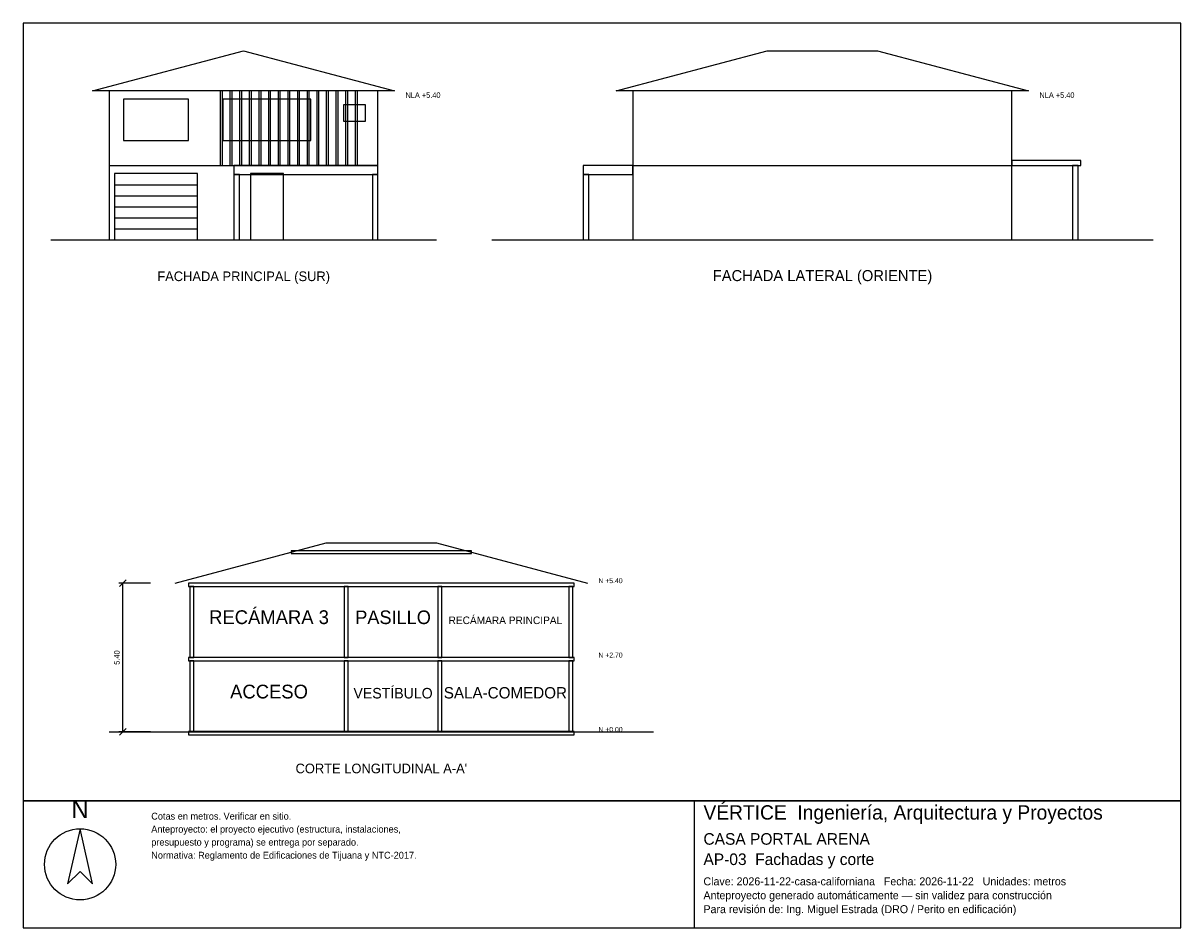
# Model space of a CAD drawing. Header units: metres. Extents: x -3 to 39, y -25 to 7.9.
import ezdxf
from ezdxf.enums import TextEntityAlignment as Align

# ---------------------------------------------------------------- set-up
doc = ezdxf.new("R2010")
doc.units = ezdxf.units.M
doc.header["$LTSCALE"] = 0.5
for name, color, linetype in [('A-CORTE', 7, 'CONTINUOUS'), ('A-FACHADA', 7, 'CONTINUOUS'), ('A-FACHADA-VIDRIO', 4, 'CONTINUOUS'), ('A-TEXTO', 3, 'CONTINUOUS'), ('COTAS', 8, 'CONTINUOUS'), ('LAMINA', 9, 'CONTINUOUS')]:
    doc.layers.add(name, color=color, linetype=linetype)
doc.styles.get("Standard").update_dxf_attribs({"font": 'txt', "width": 0.9})

msp = doc.modelspace()

# ---------------------------------------------------------------- linework, layer by layer
at = {"layer": 'A-CORTE'}
msp.add_line((0.12, -17.8625), (19.87, -17.8625), dxfattribs=at)
msp.add_lwpolyline([(2.52, -12.4625), (7.995, -11), (11.995, -11), (17.47, -12.4625)], dxfattribs=at)
for points in [[(6.7275, -11.3886), (13.2625, -11.3886), (13.2625, -11.2886), (6.7275, -11.2886)], [(2.995, -12.5825), (16.995, -12.5825), (16.995, -12.4625), (2.995, -12.4625)], [(3.045, -15.1625), (3.195, -15.1625), (3.195, -12.5825), (3.045, -12.5825)], [(8.645, -15.1625), (8.795, -15.1625), (8.795, -12.5825), (8.645, -12.5825)], [(12.045, -15.1625), (12.195, -15.1625), (12.195, -12.5825), (12.045, -12.5825)], [(16.795, -15.1625), (16.945, -15.1625), (16.945, -12.5825), (16.795, -12.5825)], [(2.995, -15.2825), (16.995, -15.2825), (16.995, -15.1625), (2.995, -15.1625)], [(3.045, -17.8625), (3.195, -17.8625), (3.195, -15.2825), (3.045, -15.2825)], [(8.645, -17.8625), (8.795, -17.8625), (8.795, -15.2825), (8.645, -15.2825)], [(12.045, -17.8625), (12.195, -17.8625), (12.195, -15.2825), (12.045, -15.2825)], [(16.795, -17.8625), (16.945, -17.8625), (16.945, -15.2825), (16.795, -15.2825)], [(2.995, -17.9625), (16.995, -17.9625), (16.995, -17.8425), (2.995, -17.8425)]]:
    msp.add_lwpolyline(points, close=True, dxfattribs=at)
at = {"layer": 'A-FACHADA'}
for p, q in [((0.12, 2.7), (9.87, 2.7)), ((19.12, 2.7), (32.87, 2.7)), ((0.32, 2), (3.32, 2)), ((0.32, 1.6), (3.32, 1.6)), ((0.32, 1.2), (3.32, 1.2)), ((0.32, 0.8), (3.32, 0.8)), ((-2, 0), (12, 0)), ((0.12, 0), (9.87, 0)), ((0.32, 0.4), (3.32, 0.4)), ((14, 0), (38, 0)), ((19.12, 0), (32.87, 0))]:
    msp.add_line(p, q, dxfattribs=at)
for points in [[(-0.48, 5.4), (4.995, 6.8625), (10.47, 5.4)], [(18.52, 5.4), (23.995, 6.8625), (27.995, 6.8625), (33.47, 5.4)], [(0.12, 0), (9.87, 0), (9.87, 5.4), (0.12, 5.4)], [(4.149, 2.7), (4.229, 2.7), (4.229, 5.4), (4.149, 5.4)], [(4.499, 2.7), (4.579, 2.7), (4.579, 5.4), (4.499, 5.4)], [(4.849, 2.7), (4.929, 2.7), (4.929, 5.4), (4.849, 5.4)], [(5.199, 2.7), (5.279, 2.7), (5.279, 5.4), (5.199, 5.4)], [(5.549, 2.7), (5.629, 2.7), (5.629, 5.4), (5.549, 5.4)], [(5.899, 2.7), (5.979, 2.7), (5.979, 5.4), (5.899, 5.4)], [(6.249, 2.7), (6.329, 2.7), (6.329, 5.4), (6.249, 5.4)], [(6.599, 2.7), (6.679, 2.7), (6.679, 5.4), (6.599, 5.4)], [(6.949, 2.7), (7.029, 2.7), (7.029, 5.4), (6.949, 5.4)], [(7.299, 2.7), (7.379, 2.7), (7.379, 5.4), (7.299, 5.4)], [(7.649, 2.7), (7.729, 2.7), (7.729, 5.4), (7.649, 5.4)], [(7.999, 2.7), (8.079, 2.7), (8.079, 5.4), (7.999, 5.4)], [(8.349, 2.7), (8.429, 2.7), (8.429, 5.4), (8.349, 5.4)], [(8.699, 2.7), (8.779, 2.7), (8.779, 5.4), (8.699, 5.4)], [(9.049, 2.7), (9.129, 2.7), (9.129, 5.4), (9.049, 5.4)], [(19.12, 0), (32.87, 0), (32.87, 5.4), (19.12, 5.4)], [(4.645, 2.37), (9.87, 2.37), (9.87, 2.69), (4.645, 2.69)], [(17.32, 2.37), (19.12, 2.37), (19.12, 2.69), (17.32, 2.69)], [(32.87, 2.7), (35.37, 2.7), (35.37, 2.88), (32.87, 2.88)], [(35.07, 0), (35.27, 0), (35.27, 2.7), (35.07, 2.7)], [(0.32, 0), (3.32, 0), (3.32, 2.4), (0.32, 2.4)], [(4.645, 0), (4.845, 0), (4.845, 2.37), (4.645, 2.37)], [(5.245, 0), (6.445, 0), (6.445, 2.4), (5.245, 2.4)], [(9.67, 0), (9.87, 0), (9.87, 2.37), (9.67, 2.37)], [(17.32, 0), (17.52, 0), (17.52, 2.37), (17.32, 2.37)]]:
    msp.add_lwpolyline(points, close=True, dxfattribs=at)
at = {"layer": 'A-FACHADA-VIDRIO'}
for points in [[(0.646, 3.6), (2.994, 3.6), (2.994, 5.1), (0.646, 5.1)], [(4.249, 3.6), (7.441, 3.6), (7.441, 5.1), (4.249, 5.1)], [(8.62, 4.3), (9.42, 4.3), (9.42, 4.9), (8.62, 4.9)]]:
    msp.add_lwpolyline(points, close=True, dxfattribs=at)
at = {"layer": 'COTAS'}
for p, q in [((1.62, -12.4625), (0.47, -12.4625)), ((0.5, -12.5825), (0.74, -12.3425)), ((0.62, -17.8625), (0.62, -12.4625)), ((1.62, -17.8625), (0.47, -17.8625)), ((0.5, -17.9825), (0.74, -17.7425))]:
    msp.add_line(p, q, dxfattribs=at)
at = {"layer": 'LAMINA'}
msp.add_line((21.36, -24.973), (21.36, -20.3625), dxfattribs=at)
for points in [[(-3, -20.3625), (39, -20.3625), (39, 7.8625), (-3, 7.8625)], [(-3, -24.973), (39, -24.973), (39, -20.3625), (-3, -20.3625)], [(-0.9345, -21.3768), (-1.3863, -23.3777), (-0.9345, -22.9259), (-0.4827, -23.3777)]]:
    msp.add_lwpolyline(points, close=True, dxfattribs=at)
msp.add_circle((-0.9345, -22.6677), 1.2909, dxfattribs=at)

# ---------------------------------------------------------------- texts
at = {"layer": 'A-TEXTO'}
for s, height, p in [('FACHADA PRINCIPAL (SUR)', 0.35, (5, -1.5)), ('FACHADA LATERAL (ORIENTE)', 0.4, (26, -1.5)), ('RECÁMARA 3', 0.5, (5.92, -13.9475)), ('PASILLO', 0.4921, (10.42, -13.9475)), ('RECÁMARA PRINCIPAL', 0.2747, (14.495, -13.9475)), ('ACCESO', 0.5, (5.92, -16.6475)), ('VESTÍBULO', 0.3827, (10.42, -16.6475)), ('SALA-COMEDOR', 0.412, (14.495, -16.6475)), ("CORTE LONGITUDINAL A-A'", 0.35, (9.995, -19.3625))]:
    msp.add_text(s, height=height, dxfattribs=at).set_placement(p, align=Align.CENTER)
at = {"layer": 'COTAS'}
for s, height, p in [('NLA +5.40', 0.2, (10.87, 5.15)), ('NLA +5.40', 0.2, (33.87, 5.15)), ('N +5.40', 0.18, (17.87, -12.4625)), ('N +2.70', 0.18, (17.87, -15.1625)), ('N +0.00', 0.18, (17.87, -17.8625))]:
    msp.add_text(s, height=height, dxfattribs=at).set_placement(p)
msp.add_text('5.40', height=0.2, rotation=90, dxfattribs=at).set_placement((0.5, -15.1625), align=Align.CENTER)
at = {"layer": 'LAMINA'}
msp.add_text('N', height=0.6455, dxfattribs=at).set_placement((-0.9345, -20.9895), align=Align.CENTER)
for s, height, p in [('VÉRTICE  Ingeniería, Arquitectura y Proyectos', 0.5212, (21.6807, -21.044)), ('Cotas en metros. Verificar en sitio.', 0.2486, (1.6473, -21.044)), ('Anteproyecto: el proyecto ejecutivo (estructura, instalaciones,', 0.2486, (1.6473, -21.5163)), ('presupuesto y programa) se entrega por separado.', 0.2486, (1.6473, -21.9886)), ('CASA PORTAL ARENA', 0.421, (21.6807, -21.9561)), ('Normativa: Reglamento de Edificaciones de Tijuana y NTC-2017.', 0.2486, (1.6473, -22.4609)), ('AP-03  Fachadas y corte', 0.421, (21.6807, -22.6928)), ('Clave: 2026-11-22-casa-californiana   Fecha: 2026-11-22   Unidades: metros', 0.2887, (21.6807, -23.4295)), ('Anteproyecto generado automáticamente — sin validez para construcción', 0.2887, (21.6807, -23.9346)), ('Para revisión de: Ing. Miguel Estrada (DRO / Perito en edificación)', 0.2887, (21.6807, -24.4397))]:
    msp.add_text(s, height=height, dxfattribs=at).set_placement(p)

doc.saveas('drawing.dxf')
